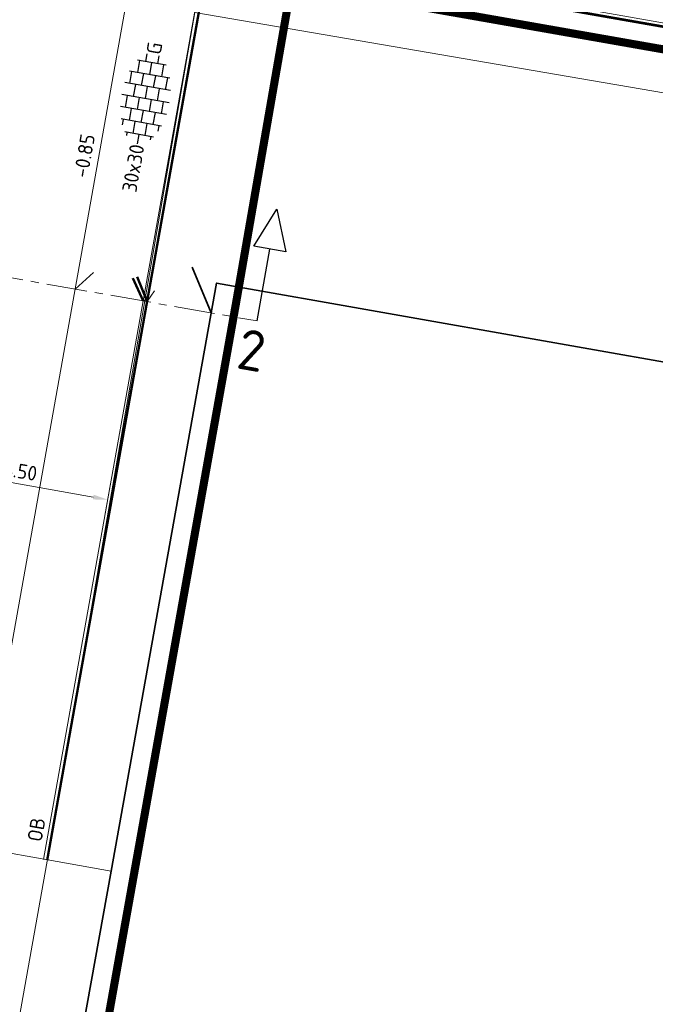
# Model space of a CAD drawing. Header units: metres. Extents: x 2514 to 227642, y 1683 to 852646.
# Tile 21 of 256: x 113545 to 113561, y 426385 to 426409. Entities that reach past the tile are written whole.
import ezdxf
from ezdxf.enums import TextEntityAlignment as Align
from ezdxf.lldxf.tags import DXFTag

# ---------------------------------------------------------------- set-up
doc = ezdxf.new("R2010")
doc.units = ezdxf.units.M
doc.linetypes.add('XX-CENTER', pattern=[8, 5, -1, 1, -1])
doc.layers.get('Defpoints').update_dxf_attribs({"color": 244, "lineweight": 35})
for name, color, linetype, lineweight in [('B-WE-GR-GROENVOORZIENING-GV', 252, 'Continuous', 18), ('B-WE-KG-GRENS_PERCEEL-GV', 252, 'KG-PERCEEL', 18), ('B-WE-OG-BEBOUWING-GV', 4, 'Continuous', 35), ('B-WE-VH-VERHARDING_OPEN-GV', 252, 'Continuous', 18), ('N-WE-GW-CUNET-GD', 90, 'Continuous', 50), ('N-WE-KG-WERKGRENS-G', 7, 'XX-CENTER', 35), ('N-WE-VH-KANTOPSLUITING-T18', 1, 'Continuous', 18), ('N-WE-VH-KANTOPSLUITING_ACHTERKANTBAND-G', 1, 'Continuous', 50), ('N-WE-VH-KANTOPSLUITING_OPSLUITBAND_100X200-G', 1, 'Continuous', 18), ('N-WE-VH-M', 7, 'Continuous', 18), ('N-WE-VH-NAP-T18', 1, 'Continuous', 18), ('N-WE-VH-VERHARDING_TEGEL-S', 1, 'Continuous', 25), ('X-XX-AL-VERWIJZING-S', 7, 'Continuous', 25), ('X-XX-AL-VERWIJZING_DOORSNEDE-G', 7, 'XX-CENTER', 18)]:
    doc.layers.add(name, color=color, linetype=linetype, lineweight=lineweight)
doc.styles.add('ISO', font='NLCS-ISO.ttf')
doc.styles.add('NLCS-ISO', font='NLCS-ISO.ttf', dxfattribs={"height": 1.8})
doc.styles.add('NLCS-ISO-M200-T18', font='NLCS-ISO.ttf', dxfattribs={"height": 0.36})
doc.styles.get("Standard").update_dxf_attribs({"font": 'romans'})
tags = doc.linetypes.add('KG-PERCEEL', pattern='A,5.5,-2,["P",Standard,S=1.8,R=0,X=-0.5,Y=-0.9],-2,5.5,-2,[5,NLCS.SHX,S=0.75,R=0,X=0,Y=0],-2', length=19).pattern_tags.tags
tags[6] = DXFTag(74, 10)
doc.dimstyles.new('NLCS-M200-T18-PIJL_L2_H1', dxfattribs={"dimscale": 0.2, "dimtxt": 2.5, "dimasz": 1.8, "dimexe": 2, "dimexo": 2, "dimgap": 0.7, "dimtad": 1, "dimzin": 0, "dimdsep": 46, "dimtxsty": 'NLCS-ISO-M200-T18', "dimcen": 0, "dimdle": 2, "dimclrd": 256, "dimclre": 256, "dimclrt": 1, "dimadec": 1, "dimazin": 0, "dimtfac": 1, "dimtdec": 3, "dimtofl": 0, "dimtmove": 0, "dimatfit": 3, "dimfxl": 2, "dimfxlon": 1, "dimtfillclr": 256, "dimtolj": 1, "dimtzin": 0, "dimlwd": -1, "dimlwe": -1, "dimarcsym": 0})

# ---------------------------------------------------------------- blocks, each defined once
blk = doc.blocks.new('*D624')
at = {"layer": 'Defpoints', "color": 0, "transparency": 16777216}
for p in [(113542.762, 426398.873), (113547.178, 426398.004), (113547.011, 426397.052)]:
    blk.add_point(p, dxfattribs=at)
at = {"layer": 'N-WE-VH-M', "transparency": 16777216}
for p, q in [((113542.648, 426398.227), (113542.509, 426397.439)), ((113542.933, 426397.77), (113546.656, 426397.115)), ((113547.08, 426397.446), (113546.941, 426396.658))]:
    blk.add_line(p, q, dxfattribs=at)
for points in [[(113542.943, 426397.829), (113542.922, 426397.711), (113542.578, 426397.833)], [(113546.666, 426397.174), (113546.646, 426397.056), (113547.011, 426397.052)]]:
    blk.add_solid(points, dxfattribs=at)
at = {"layer": 'N-WE-VH-M', "color": 1, "transparency": 16777216, "insert": (113544.85, 426397.758), "char_height": 0.36, "attachment_point": 5, "rotation": 350.0136, "style": 'NLCS-ISO-M200-T18'}
blk.add_mtext('\\A1;4.50', dxfattribs=at)
blk = doc.blocks.new('SAL-VERWIJZING_DOORSNEDE_BOVEN-SO')
for p, q in [((-2, 9), (0, 14)), ((0, 14), (2, 9)), ((2, 9), (-2, 9)), ((0, 0), (0, 9))]:
    blk.add_line(p, q)
at = {"lineweight": 50, "style": 'NLCS-ISO'}
blk.add_attdef('...', text='', height=5, dxfattribs=at).set_placement((-0.05, -1.19), align=Align.TOP_CENTER)
blk = doc.blocks.new('SVH-TEGEL_300X300_DUN_HALFST-SO')
for p, q in [((-3, -2.52), (-3, 2.52)), ((-1.5, -2.87), (-1.5, 2.87)), ((0, -2.97), (0, 2.97)), ((1.5, -2.87), (1.5, 2.87)), ((3, -2.52), (3, 2.52)), ((-4.89, 1.5), (-4.5, 1.5)), ((-4.5, -1.8), (-4.5, 1.8)), ((-3.7, 2.25), (-3, 2.25)), ((-3, 1.5), (-1.5, 1.5)), ((-1.5, 2.25), (0, 2.25)), ((0, 1.5), (1.5, 1.5)), ((1.5, 2.25), (3, 2.25)), ((3, 1.5), (4.5, 1.5)), ((4.5, -1.8), (4.5, 1.8)), ((-5.66, 0), (-4.5, 0)), ((-4.5, 0.75), (-3, 0.75)), ((-3, 0), (-1.5, 0)), ((-1.5, 0.75), (0, 0.75)), ((0, 0), (1.5, 0)), ((1.5, 0.75), (3, 0.75)), ((3, 0), (4.5, 0)), ((4.5, 0.75), (5.48, 0.75)), ((-4.5, -0.75), (-3, -0.75)), ((-1.5, -0.75), (0, -0.75)), ((1.5, -0.75), (3, -0.75)), ((4.5, -0.75), (5.48, -0.75)), ((-4.89, -1.5), (-4.5, -1.5)), ((-3.7, -2.25), (-3, -2.25)), ((-3, -1.5), (-1.5, -1.5)), ((-1.5, -2.25), (0, -2.25)), ((0, -1.5), (1.5, -1.5)), ((1.5, -2.25), (3, -2.25)), ((3, -1.5), (4.5, -1.5))]:
    blk.add_line(p, q)
at = {"style": 'NLCS-ISO'}
blk.add_attdef('FORMAAT', text='', height=1.8, dxfattribs=at).set_placement((-5.76, 0), align=Align.MIDDLE_RIGHT)
blk.add_attdef('KLEUR', text='', height=1.8, dxfattribs=at).set_placement((5.58, 0), align=Align.MIDDLE_LEFT)
at = {"style": 'NLCS-ISO', "flags": 1}
blk.add_attdef('FUNCTIE', text='', height=1.8, dxfattribs=at).set_placement((0.12, -3.58), align=Align.MIDDLE_CENTER)

msp = doc.modelspace()

# ---------------------------------------------------------------- linework, layer by layer
at = {"layer": 'B-WE-GR-GROENVOORZIENING-GV'}
msp.add_lwpolyline([(113569.984, 426405.502), (113549.161, 426409.076), (113545.537, 426388.158), (113547.094, 426387.884), (113549.696, 426402.399), (113566.112, 426399.502), (113565.027, 426393.447), (113567.734, 426392.962)], close=True, dxfattribs=at)
at = {"layer": 'B-WE-KG-GRENS_PERCEEL-GV', "ltscale": 0.2}
for p, q in [((113546.208, 426402.251), (113546.662, 426402.658)), ((113547.982, 426401.939), (113548.17, 426402.208))]:
    msp.add_line(p, q, dxfattribs=at)
msp.add_lwpolyline([(113521.088, 426265.942), (113535.919, 426353.136), (113537.401, 426352.886), (113547.774, 426411.026), (113531.863, 426413.817), (113512.595, 426303.635), (113515.142, 426303.095), (113508.258, 426264.47), (113521.47, 426262.156), (113523.793, 426261.678)], dxfattribs=at)
msp.add_lwpolyline([(113551.049, 426410.452), (113549.28, 426409.214), (113540.734, 426361.316), (113541.776, 426359.403), (113560.026, 426356.16), (113569.017, 426407.301)], close=True, dxfattribs=at)
at = {"layer": 'B-WE-OG-BEBOUWING-GV'}
msp.add_line((113549.564, 426401.662), (113549.094, 426402.794), dxfattribs=at)
msp.add_lwpolyline([(113566.112, 426399.502), (113549.696, 426402.399), (113547.094, 426387.884), (113545.809, 426380.719), (113543.03, 426365.216), (113549.054, 426364.136), (113549.369, 426364.079), (113553.306, 426363.374), (113553.621, 426363.317), (113554.822, 426363.102), (113555.137, 426363.045), (113558.749, 426362.398), (113559.438, 426362.274), (113560.518, 426368.298), (113563.225, 426367.813), (113564.107, 426372.734), (113561.401, 426373.22), (113564.144, 426388.526), (113566.851, 426388.04), (113567.734, 426392.962), (113565.027, 426393.447)], close=True, dxfattribs=at)
at = {"layer": 'B-WE-VH-VERHARDING_OPEN-GV'}
msp.add_lwpolyline([(113545.537, 426388.158), (113544.136, 426388.405), (113543.119, 426382.926), (113543.515, 426382.852), (113539.709, 426361.283), (113541.262, 426361.01), (113544.851, 426380.891), (113545.809, 426380.719), (113547.094, 426387.884)], close=True, dxfattribs=at)
at = {"layer": 'N-WE-GW-CUNET-GD', "ltscale": 0.2}
for p, q in [((113547.883, 426401.957), (113547.63, 426402.518)), ((113547.982, 426401.939), (113547.737, 426402.55))]:
    msp.add_line(p, q, dxfattribs=at)
at = {"layer": 'N-WE-KG-WERKGRENS-G', "ltscale": 0.5, "const_width": 0.2, "flags": 128}
msp.add_lwpolyline([(113539.652, 426425.541), (113533.034, 426426.579), (113512.978, 426310.885), (113509.106, 426305.095), (113507.039, 426292.73), (113504.728, 426279.396), (113497.949, 426267.392), (113491.721, 426263.905), (113496.136, 426256.365), (113502.435, 426260.053, -0.182232), (113509.838, 426261.318, -0.126544), (113516.642, 426258.09), (113523.828, 426262.829), (113521.668, 426266.104), (113525.98, 426265.334), (113539.291, 426339.571), (113541.863, 426353.106), (113543.716, 426365.72), (113550.178, 426401.905), (113551.547, 426409.78), (113574.553, 426405.734), (113573.157, 426397.506), (113607.198, 426391.573), (113606.914, 426389.946), (113619.162, 426387.845), (113613.609, 426356.275), (113601.182, 426358.276), (113600.845, 426356.182), (113597.954, 426356.648), (113593.562, 426350.547), (113574.97, 426354.003), (113574.327, 426350.546), (113615.634, 426343.691), (113593.57, 426263.699, 0.356973), (113596.583, 426256.89), (113595.271, 426248.698), (113599.487, 426248.023), (113601.054, 426254.868), (113602.72, 426255.869), (113636.901, 426249.843), (113711.239, 426237.251), (113711.078, 426236.35), (113716.526, 426235.533), (113716.685, 426236.595), (113718.512, 426236.321), (113734.103, 426277.353), (113735.865, 426278.617), (113776.182, 426271.575), (113774.564, 426262.996), (113804.256, 426258), (113798.274, 426223.759), (113796.469, 426212.743), (113816.717, 426209.189), (113821.532, 426236.979), (113822.449, 426236.82), (113823.388, 426242.034), (113822.132, 426242.26), (113830.108, 426272.94), (113832.685, 426287.571), (113850.983, 426284.543), (113878.799, 426279.99), (113865.198, 426203.132), (113884.246, 426200.097), (113884.458, 426196.374), (113883.446, 426190.397), (113921.214, 426183.978), (113921.482, 426185.328), (113923.778, 426184.872), (113926.223, 426198.093), (113928.449, 426210.745), (113964.907, 426204.42), (113960.406, 426178.602), (113963.561, 426178.134), (113967.734, 426203.401), (113997.515, 426198.193), (113998.702, 426198.006), (113998.957, 426199.616), (114022.375, 426195.633), (114018.261, 426170.621), (114024.177, 426169.647), (114029.085, 426200.395), (114026.448, 426200.718), (114031.499, 426230.088), (114054.44, 426226.248), (114057.477, 426225.696), (114056.841, 426222.197), (114059.961, 426221.626), (114065.65, 426244.354), (114035.59, 426249.218), (114041.184, 426283.399), (114056.073, 426280.709), (114056.721, 426283.698), (114042.185, 426286.164), (114046.915, 426313.16), (114065.34, 426310.078), (114066.402, 426316.804), (114058.916, 426317.879), (114056.3, 426327.344), (114067.79, 426392.772), (114039.145, 426397.909), (113967.805, 426410.127), (113958.58, 426362.909), (114027.859, 426351.392), (114036.556, 426349.826), (114034.317, 426336.794), (114032.043, 426337.194), (114031.497, 426333.947), (114035.343, 426333.283), (114031.409, 426310.162), (113989.982, 426317.452), (113994.21, 426340.55), (114008.87, 426338.023), (114009.525, 426341.433), (113875.208, 426365.513)], format="xyb", dxfattribs=at)
at = {"layer": 'N-WE-VH-KANTOPSLUITING_ACHTERKANTBAND-G', "ltscale": 0.2}
for p, q in [((113545.522, 426388.153), (113549.543, 426410.69)), ((113549.543, 426410.69), (113575.476, 426406.124))]:
    msp.add_line(p, q, dxfattribs=at)
at = {"layer": 'N-WE-VH-KANTOPSLUITING_OPSLUITBAND_100X200-G', "ltscale": 0.2}
msp.add_line((113545.424, 426388.17), (113549.462, 426410.806), dxfattribs=at)
msp.add_lwpolyline([(113549.462, 426410.806), (113575.592, 426406.205), (113574.852, 426401.987)], dxfattribs=at)
at = {"layer": 'X-XX-AL-VERWIJZING_DOORSNEDE-G', "ltscale": 0.2, "flags": 128}
msp.add_lwpolyline([(113526.6, 426405.69), (113550.7, 426401.463)], dxfattribs=at)

# ---------------------------------------------------------------- block references
at = {"layer": 'N-WE-VH-VERHARDING_TEGEL-S', "xscale": 0.2, "yscale": 0.2, "zscale": 0.2, "rotation": 80.0135621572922}
msp.add_blockref('SVH-TEGEL_300X300_DUN_HALFST-SO', (113547.945, 426406.952), dxfattribs=at).add_auto_attribs({'FORMAAT': '30x30', 'KLEUR': 'G'})
at = {"layer": 'X-XX-AL-VERWIJZING-S', "ltscale": 0.2, "xscale": 0.2, "yscale": 0.2, "zscale": 0.2, "rotation": 350.0500476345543}
msp.add_blockref('SAL-VERWIJZING_DOORSNEDE_BOVEN-SO', (113550.7, 426401.463), dxfattribs=at).add_auto_attribs({'...': '2'})

# ---------------------------------------------------------------- texts
at = {"layer": 'N-WE-VH-KANTOPSLUITING-T18', "style": 'NLCS-ISO-M200-T18'}
msp.add_text('OB', height=0.36, rotation=80.1086, dxfattribs=at).set_placement((113545.379, 426388.587))
at = {"layer": 'N-WE-VH-NAP-T18', "style": 'ISO'}
msp.add_text('-0.85', height=0.36, rotation=80.1086, dxfattribs=at).set_placement((113546.518, 426404.977))

# ---------------------------------------------------------------- dimensions: what is measured, and where the dimension line sits
at = {"layer": 'N-WE-VH-M'}
dim = msp.add_linear_dim(base=(113547.011, 426397.052), p1=(113542.762, 426398.873), p2=(113547.178, 426398.004), angle=350.0136, dimstyle='NLCS-M200-T18-PIJL_L2_H1', override={"dimclrt": 1}, dxfattribs=at)
dim.commit()
dim.dimension.update_dxf_attribs({"geometry": '*D624', "text_midpoint": (113544.85, 426397.758)})

doc.saveas('drawing.dxf')
